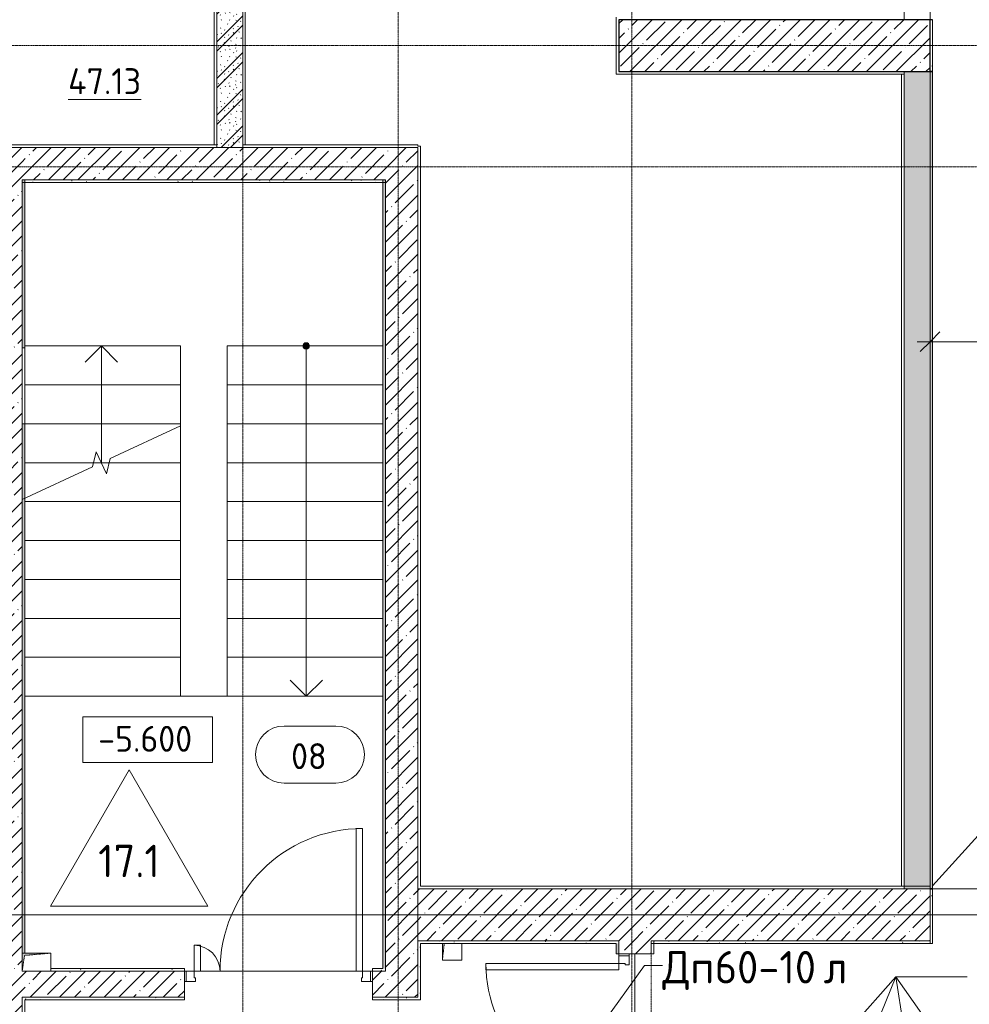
# Model space of a CAD drawing. Header units: millimetres. Extents: x 93132 to 156147, y -10965 to 65044.
# Tile 45 of 58: x 116600 to 123923, y 34510 to 42100. Entities that reach past the tile are written whole.
import ezdxf

# ---------------------------------------------------------------- set-up
doc = ezdxf.new("R2010")
doc.units = ezdxf.units.MM
for name, pattern in [('3_ Штрих_ 1 х 1 мм', [2, 1, -1]), ('4_ Штрихпунктир_ 10 х 2 мм', [14, 10, -2, 0, -2]), ('Штриховая', [5, 3, -2])]:
    doc.linetypes.add(name, pattern=pattern)
for name, color, linetype, lineweight in [('A-ANNO-DIMS', 7, 'Continuous', 5), ('A-ANNO-DIMS-100', 7, 'Continuous', 5), ('A-AREA', 7, '3_ Штрих_ 1 х 1 мм', 13), ('A-AREA-IDEN', 7, 'Continuous', 5), ('A-DETL-GENF', 7, 'Continuous', 13), ('A-DOOR', 7, 'Continuous', 13), ('A-DOOR-FRAM', 7, 'Continuous', 13), ('A-DOOR-IDEN', 7, 'Continuous', 5), ('A-FLOR', 7, 'Continuous', 13), ('A-FLOR-IDEN', 7, 'Continuous', 5), ('A-WALL', 7, 'Continuous', 13), ('A-WALL-PATT', 7, 'Continuous', 13), ('G-ANNO-DIMS', 7, 'Continuous', 5), ('G-ANNO-TEXT', 7, 'Continuous', 5), ('I-WALL', 7, 'Continuous', 13), ('M-EQPM', 7, 'Continuous', 13), ('S-COLS', 7, 'Continuous', 25), ('S-GRID', 7, 'Continuous', 5), ('S-STRS', 7, 'Continuous', 13), ('S-STRS-ANNO', 7, 'Continuous', 5), ('S-STRS-MBND', 7, 'Continuous', 13)]:
    doc.layers.add(name, color=color, linetype=linetype, lineweight=lineweight)
doc.styles.add('GOST Common_2', font='GOST_Common.ttf', dxfattribs={"height": 200})
doc.styles.add('GOST Common_3', font='GOST_Common.ttf', dxfattribs={"height": 250})
doc.dimstyles.new('2_мм_1', dxfattribs={"dimscale": 304.8, "dimtxt": 201.142999, "dimasz": 0.492126, "dimexe": 0.328084, "dimexo": 0.492126, "dimgap": 0, "dimtad": 1, "dimdec": 0, "dimdsep": 46, "dimtxsty": 'GOST Common_2', "dimblk1": 'OBLIQUE', "dimblk2": 'OBLIQUE', "dimsah": 1, "dimcen": 0.09, "dimdle": 0.328084, "dimadec": 5, "dimazin": 2, "dimtfac": 1, "dimtdec": 4, "dimtix": 1, "dimtmove": 1, "dimatfit": 3, "dimfxl": 1, "dimtvp": 1, "dimtolj": 1, "dimtzin": 0, "dimarcsym": 2})
pattern_1 = [(0, (0, 0), (203.2, 50.8), [3.353, -149.047, 3.353, -149.047, -812.8]), (0, (0, 0), (203.2, 50.8), [-304.8, 3.353, -301.447, 3.353, -149.047, -355.6]), (0, (0, 0), (203.2, 50.8), [-762, 3.353, -98.247, 3.353, -250.647]), (120, (76.2, 25.4), (-145.59409, 150.576362), [3.353, -149.047, 3.353, -149.047, -812.8]), (120, (76.2, 25.4), (-145.59409, 150.576362), [-304.8, 3.353, -301.447, 3.353, -149.047, -355.6]), (120, (76.2, 25.4), (-145.59409, 150.576362), [-762, 3.353, -98.247, 3.353, -250.647]), (240, (101.6, 127), (-57.60591, -201.376362), [3.353, -149.047, 3.353, -149.047, -812.8]), (240, (101.6, 127), (-57.60591, -201.376362), [-304.8, 3.353, -301.447, 3.353, -149.047, -355.6]), (240, (101.6, 127), (-57.60591, -201.376362), [-762, 3.353, -98.247, 3.353, -250.647])]
pattern_2 = [(45, (0, 0), (-114.04925, 114.04925), []), (45, (114.05, 0), (-114.04925, 114.04925), [201.612, -40.322, 3.353, -36.97])]
pattern_3 = [(135, (150.28, 188.64), (-282.8427, 3e-14), [5, -395]), (135, (174.9, 237.36), (-282.8427, 3e-14), [5, -395]), (135, (211.96, 236.53), (-282.8427, 3e-14), [5, -395]), (135, (114.96, 223.96), (-282.8427, 3e-14), [5, -395]), (135, (77.54, 223.96), (-282.8427, 3e-14), [5, -395]), (135, (57.44, 184.52), (-282.8427, 3e-14), [5, -395]), (135, (66.21, 142.9), (-282.8427, 3e-14), [5, -395]), (135, (107.33, 161), (-282.8427, 3e-14), [5, -395]), (135, (99.08, 130.94), (-282.8427, 3e-14), [5, -395]), (135, (22.6, 136.46), (-282.8427, 3e-14), [5, -395]), (135, (21.16, 168.08), (-282.8427, 3e-14), [5, -395]), (135, (46.13, 96.12), (-282.8427, 3e-14), [5, -395]), (135, (3.54, 74.6), (-282.8427, 3e-14), [5, -395]), (135, (40.3, 47.56), (-282.8427, 3e-14), [5, -395]), (135, (39.77, 18.47), (-282.8427, 3e-14), [5, -395]), (135, (76.94, 37.28), (-282.8427, 3e-14), [5, -395]), (135, (114.18, 62.4), (-282.8427, 3e-14), [5, -395]), (135, (139.87, 90.2), (-282.8427, 3e-14), [5, -395]), (135, (141.44, 15.82), (-282.8427, 3e-14), [5, -395]), (135, (188.69, 26.73), (-282.8427, 3e-14), [5, -395]), (135, (176.14, 51.36), (-282.8427, 3e-14), [5, -395]), (135, (177.03, 0), (-282.8427, 3e-14), [5, -395]), (135, (276.61, 8.22), (-282.8427, 3e-14), [5, -395]), (135, (271.19, 31.72), (-282.8427, 3e-14), [5, -395]), (135, (268.29, 119.65), (-282.8427, 3e-14), [5, -395]), (135, (237.92, 101.95), (-282.8427, 3e-14), [5, -395]), (135, (237.92, 158.27), (-282.8427, 3e-14), [5, -395]), (135, (260.4, 204.35), (-282.8427, 3e-14), [5, -395]), (135, (275.54, 235.4), (-282.8427, 3e-14), [5, -395]), (135, (117.62, 268.96), (-282.8427, 3e-14), [5, -395]), (135, (203.62, 273.83), (-282.8427, 3e-14), [5, -395]), (135, (47.24, 279.3), (-282.8427, 3e-14), [5, -395]), (135, (23.2, 266.16), (-282.8427, 3e-14), [5, -395]), (135, (42.78, 232.52), (-282.8427, 3e-14), [5, -395]), (135, (177.76, 90.57), (-282.8427, 3e-14), [5, -395]), (135, (181.12, 121.8), (-282.8427, 3e-14), [5, -395]), (135, (206.73, 172.06), (-282.8427, 3e-14), [5, -395]), (135, (143.14, 136.62), (-282.8427, 3e-14), [5, -395]), (135, (211.51, 131.86), (-282.8427, 3e-14), [5, -395]), (135, (81.47, 95.1), (-282.8427, 3e-14), [5, -395]), (135, (235.13, 60.46), (-282.8427, 3e-14), [5, -395]), (135, (242.24, 4.89), (-282.8427, 3e-14), [5, -395]), (45, (0, 106.07), (-282.8427, 0), []), (45, (106.07, 0), (-282.8427, 0), []), (45, (176.78, 0), (-282.8427, 0), []), (45, (0, 176.78), (-282.8427, 0), [])]

# ---------------------------------------------------------------- blocks, each defined once
blk = doc.blocks.new('Наметкина 10_РД_АР_П_Отделка_R21_rvt-1--01_Подвал_МП_часть Г')
at = {"layer": 'A-WALL-PATT', "lineweight": 5}
h = blk.add_hatch(dxfattribs=at)
h.set_pattern_fill('FP_6', color=256, style=0, pattern_type=2)
h.set_pattern_definition(pattern_1)
h.paths.add_polyline_path([(123640, 41700), (123640, 42100), (123620, 42100), (123620, 41700)])
h = blk.add_hatch(dxfattribs=at)
h.set_pattern_fill('FP_6', color=256, style=0, pattern_type=2)
h.set_pattern_definition(pattern_1)
h.paths.add_polyline_path([(123620, 35400), (123640, 35400), (123640, 41700), (123620, 41700), (123620, 37384.8)])
h = blk.add_hatch(dxfattribs=at)
h.set_pattern_fill('FP_6', color=256, style=0, pattern_type=2)
h.set_pattern_definition(pattern_1)
h.paths.add_polyline_path([(119420, 40845), (119420, 40865), (116620, 40865), (116620, 40845), (118525.7, 40845)])
h = blk.add_hatch(dxfattribs=at)
h.set_pattern_fill('FP_6', color=256, style=0, pattern_type=2)
h.set_pattern_definition(pattern_1)
h.paths.add_polyline_path([(116638, 34905), (116640, 34905), (116640, 38985), (116620, 38985), (116620, 34905)])
h.paths.add_polyline_path([(116640, 39570.6), (116640, 40865), (116620, 40865), (116620, 39570.6)])
h = blk.add_hatch(dxfattribs=at)
h.set_pattern_fill('FP_6', color=256, style=0, pattern_type=2)
h.set_pattern_definition(pattern_1)
h.paths.add_polyline_path([(119420, 34785), (119420, 40865), (119400, 40865), (119400, 34785)])
h = blk.add_hatch(dxfattribs=at)
h.set_pattern_fill('FP_6', color=256, style=0, pattern_type=2)
h.set_pattern_definition(pattern_1)
h.paths.add_polyline_path([(123640, 34980), (123640, 35400), (123620, 35400), (123620, 34980)])
h = blk.add_hatch(dxfattribs=at)
h.set_pattern_fill('FP_6', color=256, style=0, pattern_type=2)
h.set_pattern_definition(pattern_1)
h.paths.add_polyline_path([(119690.4, 34565), (119690.4, 35000), (119670.4, 35000), (119670.4, 34565)])
h = blk.add_hatch(dxfattribs=at)
h.set_pattern_fill('FP_6', color=256, style=0, pattern_type=2)
h.set_pattern_definition(pattern_1)
h.paths.add_polyline_path([(121200, 34980), (121220, 34980), (121220, 35000), (119690.4, 35000), (119690.4, 34980), (120098.6, 34980)])
h = blk.add_hatch(dxfattribs=at)
h.set_pattern_fill('FP_6', color=256, style=0, pattern_type=2)
h.set_pattern_definition(pattern_1)
h.paths.add_polyline_path([(123620, 34980), (123620, 35000), (121470, 35000), (121470, 34980), (121671.5, 34980)])
h = blk.add_hatch(dxfattribs=at)
h.set_pattern_fill('FP_6', color=256, style=0, pattern_type=2)
h.set_pattern_definition(pattern_1)
h.paths.add_polyline_path([(121200, 28900), (121220, 28900), (121220, 33300), (121200, 33300), (121200, 28920)])
h.paths.add_polyline_path([(121220, 34900), (121220, 34980), (121200, 34980), (121200, 34900)])
h = blk.add_hatch(dxfattribs=at)
h.set_pattern_fill('FP_6', color=256, style=0, pattern_type=2)
h.set_pattern_definition(pattern_1)
h.paths.add_polyline_path([(119320, 34765), (119420, 34765), (119420, 34785), (119320, 34785)])
h.paths.add_polyline_path([(116840, 34765), (117870, 34765), (117870, 34785), (116840, 34785), (116840, 34781.7)])
h = blk.add_hatch(dxfattribs=at)
h.set_pattern_fill('FP_6', color=256, style=0, pattern_type=2)
h.set_pattern_definition(pattern_1)
h.paths.add_polyline_path([(119320, 34545), (119690.4, 34545), (119690.4, 34565), (119320, 34565)])
h.paths.add_polyline_path([(116640, 34545), (117870, 34545), (117870, 34565), (116620, 34565), (116620, 34545)])
h = blk.add_hatch(dxfattribs=at)
h.set_pattern_fill('FP_6', color=256, style=0, pattern_type=2)
h.set_pattern_definition(pattern_1)
h.paths.add_polyline_path([(116640, 32515), (116640, 34545), (116620, 34545), (116620, 32515)])
at = {"layer": 'A-WALL'}
for p, q in [((118100, 44880), (118100, 41134.8)), ((118120, 41134.8), (118120, 44880)), ((118320, 44880), (118320, 41135)), ((118340, 41135), (118340, 44880)), ((121200, 42120), (121200, 41700)), ((121220, 41700), (121220, 42100)), ((121220, 42100), (123420, 42100)), ((123420, 42100), (123420, 42120)), ((123620, 42100), (123620, 41700)), ((123640, 41700), (123640, 42100)), ((121200, 41700), (121200, 41680)), ((121200, 41680), (123420, 41680)), ((123420, 41700), (121220, 41700)), ((123420, 41680), (123400, 41680)), ((123400, 41680), (123400, 35420)), ((123420, 41680), (123420, 41700)), ((123420, 35420), (123420, 41680)), ((123620, 41700), (123620, 35400)), ((123640, 35400), (123640, 41700)), ((118120, 41134.8), (116370, 41134.8)), ((116370, 41114.8), (118120, 41114.8)), ((118100, 41134.8), (118120, 41134.8)), ((118120, 41114.8), (118120, 41134.8)), ((118320, 41135), (118340, 41135)), ((119670, 41135), (118320, 41135)), ((118320, 41135), (118320, 41115)), ((118320, 41115), (119670, 41115)), ((119670, 41125), (119670, 41135)), ((119690, 41125), (119670, 41125)), ((119670, 41115), (119670, 35400)), ((119690, 35420), (119690, 41125)), ((119420, 40865), (116620, 40865)), ((116620, 40865), (116620, 40845)), ((116620, 40865), (116620, 39570.6)), ((116640, 40865), (116620, 40865)), ((116620, 40845), (119420, 40845)), ((116640, 39570.6), (116640, 40865)), ((119420, 40865), (119400, 40865)), ((119400, 40865), (119400, 34785)), ((119420, 34785), (119420, 40865)), ((119420, 40845), (119420, 40865)), ((116620, 39570.6), (116640, 39570.6)), ((116640, 39570.6), (116640, 38985)), ((116620, 38985), (116620, 34905)), ((116640, 38985), (116620, 38985)), ((116640, 34905), (116640, 38985)), ((119670, 35400), (119690, 35400)), ((123620, 35420), (119690, 35420)), ((119690, 35400), (123620, 35400)), ((123400, 35420), (123420, 35420)), ((123620, 35400), (123620, 35420)), ((123620, 35400), (123620, 34980)), ((123640, 34980), (123640, 35400)), ((119670.4, 35000), (119670.4, 34565)), ((119690.4, 35000), (119670.4, 35000)), ((121220, 35000), (119690.4, 35000)), ((121220, 34980), (121220, 35000)), ((121470, 35000), (121470, 34900)), ((121490, 35000), (121470, 35000)), ((123620, 35000), (121470, 35000)), ((121470, 35000), (121470, 34980)), ((121490, 34900), (121490, 35000)), ((123620, 34980), (123620, 35000)), ((119690.4, 34980), (121200, 34980)), ((119690.4, 34565), (119690.4, 34980)), ((121200, 34980), (121200, 34900)), ((121220, 34900), (121220, 34980)), ((121470, 34980), (123620, 34980)), ((123620, 34980), (123640, 34980)), ((121200, 34900), (121220, 34900)), ((121470, 34900), (121490, 34900)), ((117870, 34785), (116840, 34785)), ((116840, 34765), (117870, 34765)), ((117870, 34765), (117870, 34785)), ((119400, 34785), (119320, 34785)), ((119320, 34785), (119320, 34765)), ((119320, 34765), (119420, 34765)), ((119420, 34765), (119420, 34785)), ((117870, 34565), (116620, 34565)), ((116620, 34565), (116620, 34545)), ((116620, 34545), (116620, 32515)), ((116640, 34545), (117870, 34545)), ((116640, 32535), (116640, 34545)), ((117870, 34545), (117870, 34565)), ((119670.4, 34565), (119320, 34565)), ((119320, 34565), (119320, 34545)), ((119320, 34545), (119690.4, 34545)), ((119690.4, 34545), (119690.4, 34565))]:
    blk.add_line(p, q, dxfattribs=at)
at = {"layer": 'A-WALL', "lineweight": 25}
for p, q in [((123640, 42100), (123620, 42100)), ((123620, 41700), (123640, 41700)), ((123640, 41700), (123620, 41700)), ((123620, 35400), (123640, 35400)), ((123640, 35400), (123620, 35400))]:
    blk.add_line(p, q, dxfattribs=at)
blk = doc.blocks.new('АР_Дверь двупольная - 1450х2100h_1100_200__ЛК-5436424--01_Подвал_МП_часть Г')
at = {"layer": 'A-DOOR'}
for p, q in [((650, 1200), (600, 1200)), ((600, 1200), (600, 100)), ((650, 100), (650, 1200)), ((-650, 100), (-650, 300)), ((-650, 300), (-600, 300)), ((-600, 300), (-600, 100)), ((-600, 100), (-650, 100)), ((600, 100), (650, 100))]:
    blk.add_line(p, q, dxfattribs=at)
at = {"layer": 'A-DOOR', "lineweight": 5}
for centre, radius, start, end in [((650, 100), 1100, 90, 180), ((-650, 100), 200, 0, 90)]:
    blk.add_arc(centre, radius, start, end, dxfattribs=at)
at = {"layer": 'A-DOOR-FRAM'}
for p, q in [((-710, 100), (-725, 100)), ((-710, 100), (-650, 100)), ((-710, 20), (-710, 100)), ((-650, 100), (-650, 50)), ((710, 100), (650, 100)), ((650, 100), (650, 50)), ((710, 20), (710, 100)), ((710, 100), (725, 100)), ((-710, 20), (-725, 20)), ((-640, 20), (-710, 20)), ((-650, 50), (-640, 50)), ((-640, 50), (-640, 20)), ((650, 50), (640, 50)), ((640, 50), (640, 20)), ((640, 20), (710, 20)), ((710, 20), (725, 20))]:
    blk.add_line(p, q, dxfattribs=at)
blk = doc.blocks.new('АР_Дверь двупольная - 1600х2100h_1025_425__техн_-4797151--01_Подвал_МП_часть Г')
at = {"layer": 'A-DOOR'}
for p, q in [((725, 1150), (675, 1150)), ((675, 1150), (675, 125)), ((725, 125), (725, 1150)), ((-725, 125), (-725, 550)), ((-725, 550), (-675, 550)), ((-675, 550), (-675, 125)), ((-675, 125), (-725, 125)), ((675, 125), (725, 125))]:
    blk.add_line(p, q, dxfattribs=at)
at = {"layer": 'A-DOOR', "lineweight": 5}
for centre, radius, start, end in [((725, 125), 1025, 90, 180), ((-725, 125), 425, 0, 90)]:
    blk.add_arc(centre, radius, start, end, dxfattribs=at)
at = {"layer": 'A-DOOR-FRAM'}
for p, q in [((-785, 125), (-800, 125)), ((-785, 125), (-725, 125)), ((-785, 45), (-785, 125)), ((-725, 125), (-725, 75)), ((785, 125), (725, 125)), ((725, 125), (725, 75)), ((785, 45), (785, 125)), ((785, 125), (800, 125)), ((-785, 45), (-800, 45)), ((-715, 45), (-785, 45)), ((-725, 75), (-715, 75)), ((-715, 75), (-715, 45)), ((725, 75), (715, 75)), ((715, 75), (715, 45)), ((715, 45), (785, 45)), ((785, 45), (800, 45))]:
    blk.add_line(p, q, dxfattribs=at)
blk = doc.blocks.new('АР_Канал вертикальный прямоугольный - ОВ-5437749--01_Подвал_МП_часть Г')
at = {"layer": 'A-DETL-GENF'}
blk.add_hatch(color=256, dxfattribs=at).paths.add_polyline_path([(-110, -70), (-92, 52), (110, 70), (-110, 70)])
at = {"layer": 'A-DETL-GENF', "linetype": '3_ Штрих_ 1 х 1 мм'}
for p, q in [((110, 70), (-110, 70)), ((-110, 70), (-110, -70)), ((110, 70), (-110, 70)), ((-110, 70), (-110, -70)), ((-110, -70), (-92, 52)), ((-110, -70), (-92, 52)), ((-92, 52), (110, 70)), ((-92, 52), (110, 70)), ((110, -70), (110, 70)), ((-110, -70), (110, -70))]:
    blk.add_line(p, q, dxfattribs=at)
at = {"layer": 'M-EQPM'}
for p, q in [((-110, -70), (-110, 70)), ((-110, 70), (110, 70)), ((110, 70), (110, -70)), ((110, -70), (-110, -70))]:
    blk.add_line(p, q, dxfattribs=at)
blk = doc.blocks.new('АР_Канал вертикальный прямоугольный - ВК-5405325--01_Подвал_МП_часть Г')
at = {"layer": 'A-DETL-GENF'}
blk.add_hatch(color=256, dxfattribs=at).paths.add_polyline_path([(-75, -75), (-60.6, 55), (-75, 55)])
at = {"layer": 'A-DETL-GENF', "linetype": '3_ Штрих_ 1 х 1 мм'}
for p, q in [((-75, -75), (-60.6, 55)), ((-75, 55), (-75, -75)), ((-75, -75), (-60.6, 55)), ((-75, 55), (-75, -75)), ((75, -75), (75, 55)), ((-75, -75), (75, -75))]:
    blk.add_line(p, q, dxfattribs=at)
at = {"layer": 'M-EQPM'}
for p, q in [((-75, -75), (-75, 55)), ((75, 55), (75, -75)), ((75, -75), (-75, -75))]:
    blk.add_line(p, q, dxfattribs=at)
blk = doc.blocks.new('Марка помещения _Номер_ - 2 мм-68851--01_Подвал_МП_часть Г')
at = {"layer": 'A-AREA-IDEN'}
for p, q in [((-2.027, 2.21), (1.973, 2.21)), ((-2.027, -2.19), (1.973, -2.19))]:
    blk.add_line(p, q, dxfattribs=at)
for centre, start, end in [((-2.027, 0.01), 90, 270), ((1.973, 0.01), 270, 90)]:
    blk.add_arc(centre, 2.2, start, end, dxfattribs=at)
blk = doc.blocks.new('DIMBLOCK52--01_Подвал_МП_часть Г')
at = {"layer": 'A-ANNO-DIMS-100', "transparency": 16777216}
for p, q in [((123620, 39574.1), (123620, 39718)), ((126420, 39574.1), (126420, 39718)), ((123520, 39618), (126420, 39618)), ((123620, 39618), (123620, 39574.1)), ((124669.6, 39618), (125328.7, 39618)), ((125328.7, 39618), (125020, 39618)), ((126420, 39618), (126420, 39574.1))]:
    blk.add_line(p, q, dxfattribs=at)
at = {"layer": 'A-ANNO-DIMS-100', "lineweight": 25, "transparency": 16777216}
for p, q in [((123620, 39618), (123695, 39693)), ((126420, 39618), (126495, 39693)), ((123620, 39618), (123545, 39543)), ((126420, 39618), (126345, 39543))]:
    blk.add_line(p, q, dxfattribs=at)
at = {"layer": 'A-ANNO-DIMS-100', "color": 0, "transparency": 16777216, "insert": (124669.6, 39879.4), "char_height": 200, "width": 670.931, "attachment_point": 1, "line_spacing_factor": 1.022761, "style": 'GOST Common_2'}
blk.add_mtext('2800', dxfattribs=at)
blk = doc.blocks.new('_Oblique')
at = {"color": 0, "linetype": 'ByBlock', "lineweight": -2}
blk.add_line((-0.5, -0.5), (0.5, 0.5), dxfattribs=at)
blk = doc.blocks.new('Высотные отметки - Frame_2-749557--01_Подвал_МП_часть Г')
at = {"layer": 'G-ANNO-DIMS'}
for p, q in [((-5, 3.5), (-5, 0)), ((5, 3.5), (-5, 3.5)), ((5, 0), (5, 3.5)), ((-5, 0), (5, 0))]:
    blk.add_line(p, q, dxfattribs=at)
blk = doc.blocks.new('Марка полов - Марка полов-4106608--01_Подвал_МП_часть Г')
at = {"layer": 'A-FLOR-IDEN'}
for p, q in [((0, 7), (-6.062, -3.5)), ((6.062, -3.5), (0, 7)), ((-6.062, -3.5), (6.062, -3.5))]:
    blk.add_line(p, q, dxfattribs=at)

msp = doc.modelspace()

# ---------------------------------------------------------------- hatches: boundary and pattern name
at = {"layer": 'A-WALL-PATT', "lineweight": 5}
h = msp.add_hatch(dxfattribs=at)
h.set_pattern_fill('FP_2', color=256, style=0, pattern_type=2)
h.set_pattern_definition(pattern_3)
h.paths.add_polyline_path([(118320, 41115), (118320, 44900), (118120, 44900), (118120, 41115)])
h = msp.add_hatch(dxfattribs=at)
h.set_pattern_fill('FP_2', color=256, style=0, pattern_type=2)
h.set_pattern_definition(pattern_3)
h.paths.add_polyline_path([(123420, 35400), (123620, 35400), (123620, 41700), (123420, 41700), (123420, 37384.822376)])
h = msp.add_hatch(dxfattribs=at)
h.set_pattern_fill('FP_1', color=256, style=0, pattern_type=2)
h.set_pattern_definition(pattern_2)
h.paths.add_polyline_path([(116370, 30605), (116620, 30605), (116620, 41115.075192), (116370, 41115.075192), (116370, 30984.670829)])
h = msp.add_hatch(dxfattribs=at)
h.set_pattern_fill('FP_1', color=256, style=0, pattern_type=2)
h.set_pattern_definition(pattern_2)
h.paths.add_polyline_path([(119420, 40865), (119420, 41115), (116620, 41115), (116620, 40865), (118525.690067, 40865)])
h = msp.add_hatch(dxfattribs=at)
h.set_pattern_fill('FP_1', color=256, style=0, pattern_type=2)
h.set_pattern_definition(pattern_2)
h.paths.add_polyline_path([(119420, 34565.075192), (119670, 34565.075192), (119670, 41115.075192), (119420, 41115.075192), (119420, 34765)])
h = msp.add_hatch(dxfattribs=at)
h.set_pattern_fill('FP_1', color=256, style=0, pattern_type=2)
h.set_pattern_definition(pattern_2)
h.paths.add_polyline_path([(123620, 35000), (123620, 35400), (119670, 35400), (119670, 35000), (121671.485337, 35000)])
h = msp.add_hatch(dxfattribs=at)
h.set_pattern_fill('FP_1', color=256, style=0, pattern_type=2)
h.set_pattern_definition(pattern_2)
h.paths.add_polyline_path([(121470, 28900), (121470, 33300), (121220, 33300), (121220, 28900)])
h.paths.add_polyline_path([(121220, 34900), (121470, 34900), (121470, 35000), (121220, 35000)])
h = msp.add_hatch(dxfattribs=at)
h.set_pattern_fill('FP_1', color=256, style=0, pattern_type=2)
h.set_pattern_definition(pattern_2)
h.paths.add_polyline_path([(119420, 34565), (119420, 34765), (119320, 34765), (119320, 34565)])
h.paths.add_polyline_path([(116840, 34565), (117870, 34565), (117870, 34765), (116620, 34765), (116620, 34565)])
at = {"layer": 'S-COLS', "lineweight": 5}
h = msp.add_hatch(dxfattribs=at)
h.set_pattern_fill('FP_1', color=256, style=0, pattern_type=2)
h.set_pattern_definition(pattern_2)
h.paths.add_polyline_path([(123620, 41700), (123620, 42100), (121220, 42100), (121220, 41700), (121671.485337, 41700)])
at = {"layer": 'S-STRS-ANNO'}
h = msp.add_hatch(color=256, dxfattribs=at)
edge = h.paths.add_edge_path()
edge.add_arc((118810, 39585.000002), 25, 0, 360)
msp.add_hatch(color=256, dxfattribs=at).paths.add_polyline_path([(118810, 39560.000002), (118827.67767, 39567.322332), (118835, 39585.000002), (118827.67767, 39602.677671), (118810, 39610.000002), (118792.32233, 39602.677671), (118785, 39585.000002), (118792.32233, 39567.322332)])

# ---------------------------------------------------------------- linework, layer by layer
at = {"layer": 'A-AREA'}
msp.add_line((121470.003695, 34900), (121470.003695, 33320), dxfattribs=at)
at = {"layer": 'A-DOOR-IDEN'}
for p, q in [((121020.59221, 34260.279929), (121417.886584, 34810.000076)), ((121417.886584, 34810.000076), (121556.408856, 34810.000076))]:
    msp.add_line(p, q, dxfattribs=at)
at = {"layer": 'A-FLOR'}
for p, q in [((126420, 38500), (123640, 35422.142857)), ((119400, 36885.000002), (117840, 36885.000002)), ((127270, 35400), (123640, 35400)), ((121345, 33300), (121345, 34900)), ((117885, 34765), (117870, 34765)), ((117870, 34765), (117885, 34765)), ((119195, 34765), (117995, 34765)), ((117995, 34765), (119195, 34765)), ((119320, 34765), (119305, 34765)), ((119305, 34765), (119320, 34765))]:
    msp.add_line(p, q, dxfattribs=at)
at = {"layer": 'A-WALL'}
for p, q in [((116620, 41115.075192), (116370, 41115.075192)), ((119420, 41115), (116620, 41115)), ((119670, 41115.075192), (119420, 41115.075192)), ((119670, 34565.075192), (119670, 41115.075192)), ((116620, 40865), (119420, 40865)), ((116620, 34905), (116620, 40865)), ((119420, 40865), (119420, 34765)), ((123420, 35400), (119670, 35400)), ((123620, 35000), (123620, 35400)), ((119670, 35000), (121220, 35000)), ((121220, 35000), (121220, 34900)), ((121470, 34900), (121470, 35000)), ((121470, 35000), (123620, 35000)), ((121220, 34900), (121470, 34900)), ((117870, 34765), (116840, 34765)), ((117870, 34565), (117870, 34765)), ((119420, 34765), (119320, 34765)), ((119320, 34765), (119320, 34565)), ((116620, 34565), (117870, 34565)), ((116620, 30605), (116620, 34565)), ((119320, 34565), (119420, 34565)), ((119420, 34565.075192), (119670, 34565.075192))]:
    msp.add_line(p, q, dxfattribs=at)
at = {"layer": 'G-ANNO-TEXT'}
for p, q in [((121710.611587, 32873.509854), (123356.206745, 34722.275545)), ((122600.665964, 32866.045013), (123356.206745, 34722.275545)), ((123356.206745, 34722.275545), (123905.211552, 34722.275545)), ((123646.714157, 32823.169333), (123356.206745, 34722.275545)), ((123356.206745, 34722.275545), (123905.211552, 34722.275545)), ((124656.254579, 32869.726914), (123356.206745, 34722.275545)), ((123356.206745, 34722.275545), (123905.211552, 34722.275545)), ((123356.206745, 34722.275545), (123905.211552, 34722.275545))]:
    msp.add_line(p, q, dxfattribs=at)
at = {"layer": 'I-WALL'}
for p, q in [((123620, 42100), (123620, 48600)), ((123420, 48400), (123420, 42100)), ((118120, 44900), (118120, 41115)), ((118320, 41115), (118320, 44900)), ((123420, 42100), (123620, 42100)), ((123420, 41700), (123420, 35400)), ((123620, 41700), (123420, 41700)), ((123620, 35400), (123620, 41700)), ((123420, 35400), (123620, 35400))]:
    msp.add_line(p, q, dxfattribs=at)
at = {"layer": 'S-COLS'}
for p, q in [((123620, 42100), (121220, 42100)), ((121220, 42100), (121220, 41700)), ((123620, 41700), (123620, 42100)), ((121220, 41700), (123620, 41700))]:
    msp.add_line(p, q, dxfattribs=at)
at = {"layer": 'S-GRID', "linetype": '4_ Штрихпунктир_ 10 х 2 мм'}
for p, q in [((118320, -1911.296705), (118320, 63183.748364)), ((119520, -1911.296705), (119520, 63183.748364)), ((121320, -1911.296705), (121320, 63183.748364)), ((144546.401273, 41900), (106743.881376, 41900)), ((144546.401273, 40965), (111069.614367, 40965)), ((144546.401273, 35200), (94908.239269, 35200)), ((146832.347903, 35200), (94908.239269, 35200)), ((144546.401273, 35200), (104974.772979, 35200))]:
    msp.add_line(p, q, dxfattribs=at)
at = {"layer": 'S-STRS'}
for p, q in [((116639.776817, 39585.000002), (117840, 39585.000002)), ((117840, 39285.000002), (117840, 39585.000002)), ((119400, 39585.000002), (118200, 39585.000002)), ((118200, 39585.000002), (118200, 39285.000002)), ((116640, 39285.000002), (117840, 39285.000002)), ((117840, 38985.000002), (117840, 39285.000002)), ((118200, 39285.000002), (118200, 38985.000002)), ((119400, 39285.000002), (118200, 39285.000002)), ((116640, 38985.000002), (117840, 38985.000002)), ((117840, 38969.447673), (117840, 38985.000002)), ((117840, 38685.000002), (117840, 38969.447673)), ((118200, 38985.000002), (118200, 38685.000002)), ((119400, 38985.000002), (118200, 38985.000002)), ((116640, 38685.000002), (117169.730106, 38685.000002)), ((117169.730106, 38685.000002), (117230, 38685.000002)), ((117230, 38685.000002), (117290.269894, 38685.000002)), ((117290.269894, 38685.000002), (117840, 38685.000002)), ((117840, 38385.000002), (117840, 38685.000002)), ((118200, 38685.000002), (118200, 38385.000002)), ((119400, 38685.000002), (118200, 38685.000002)), ((116640, 38385.000002), (117840, 38385.000002)), ((117840, 38085.000002), (117840, 38385.000002)), ((118200, 38385.000002), (118200, 38085.000002)), ((119400, 38385.000002), (118200, 38385.000002)), ((116640, 38085.000002), (117840, 38085.000002)), ((117840, 37785.000002), (117840, 38085.000002)), ((118200, 38085.000002), (118200, 37785.000002)), ((119400, 38085.000002), (118200, 38085.000002)), ((116640, 37785.000002), (117840, 37785.000002)), ((117840, 37485.000002), (117840, 37785.000002)), ((118200, 37785.000002), (118200, 37485.000002)), ((119400, 37785.000002), (118200, 37785.000002)), ((116640, 37485.000002), (117840, 37485.000002)), ((117840, 37185.000002), (117840, 37485.000002)), ((118200, 37485.000002), (118200, 37185.000002)), ((119400, 37485.000002), (118200, 37485.000002)), ((116640, 37185.000002), (117840, 37185.000002)), ((117840, 36885.000002), (117840, 37185.000002)), ((118200, 37185.000002), (118200, 36885.000002)), ((119400, 37185.000002), (118200, 37185.000002)), ((116640, 36885.000002), (117840, 36885.000002)), ((119400, 36885.000002), (118200, 36885.000002))]:
    msp.add_line(p, q, dxfattribs=at)
at = {"layer": 'S-STRS', "linetype": 'Штриховая'}
for p, q in [((119400, 39585.000002), (118200, 39585.000002)), ((116640, 39285.000002), (117840, 39285.000002)), ((119400, 39285.000002), (118200, 39285.000002)), ((116640, 38985.000002), (117840, 38985.000002)), ((119400, 38985.000002), (118200, 38985.000002)), ((116640, 38685.000002), (117169.730106, 38685.000002)), ((117169.730106, 38685.000002), (117230, 38685.000002)), ((117230, 38685.000002), (117290.269894, 38685.000002)), ((117290.269894, 38685.000002), (117840, 38685.000002)), ((119400, 38685.000002), (118200, 38685.000002)), ((116640, 38385.000002), (117840, 38385.000002)), ((119400, 38385.000002), (118200, 38385.000002)), ((116640, 38085.000002), (117840, 38085.000002)), ((119400, 38085.000002), (118200, 38085.000002)), ((116640, 37785.000002), (117840, 37785.000002)), ((119400, 37785.000002), (118200, 37785.000002)), ((116640, 37485.000002), (117840, 37485.000002)), ((119400, 37485.000002), (118200, 37485.000002)), ((116640, 37185.000002), (117840, 37185.000002)), ((119400, 37185.000002), (118200, 37185.000002)), ((116640, 36885.000002), (117840, 36885.000002))]:
    msp.add_line(p, q, dxfattribs=at)
at = {"layer": 'S-STRS-ANNO'}
for p, q in [((117230, 39585.000002), (117105, 39460.000002)), ((117230, 39285.000002), (117230, 39585.000002)), ((117230, 39585.000002), (117355, 39460.000002)), ((118792.32233, 39602.677671), (118785, 39585.000002)), ((118785, 39585.000002), (118792.32233, 39567.322332)), ((118810, 39610.000002), (118792.32233, 39602.677671)), ((118792.32233, 39567.322332), (118810, 39560.000002)), ((118827.67767, 39602.677671), (118810, 39610.000002)), ((118810, 39585.000002), (118810, 39285.000002)), ((118810, 39560.000002), (118827.67767, 39567.322332)), ((118835, 39585.000002), (118827.67767, 39602.677671)), ((118827.67767, 39567.322332), (118835, 39585.000002)), ((117230, 38985.000002), (117230, 39285.000002)), ((118810, 39285.000002), (118810, 38985.000002)), ((117230, 38685.000002), (117230, 38985.000002)), ((118810, 38985.000002), (118810, 38685.000002)), ((118810, 38685.000002), (118810, 38385.000002)), ((118810, 38385.000002), (118810, 38085.000002)), ((118810, 38085.000002), (118810, 37785.000002)), ((118810, 37785.000002), (118810, 37485.000002)), ((118810, 37485.000002), (118810, 37185.000002)), ((118810, 37185.000002), (118810, 36885.000002)), ((118810, 36885.000002), (118685, 37010.000002)), ((118810, 36885.000002), (118935, 37010.000002))]:
    msp.add_line(p, q, dxfattribs=at)
msp.add_circle((118810, 39585.000002), 25, dxfattribs=at)
at = {"layer": 'S-STRS-MBND'}
for p, q in [((117840, 38969.447673), (117297.973084, 38716.696372)), ((117190.379538, 38769.966357), (117162.026916, 38653.303632)), ((117269.620462, 38600.033647), (117190.379538, 38769.966357)), ((117297.973084, 38716.696372), (117269.620462, 38600.033647)), ((117162.026916, 38653.303632), (116620, 38400.55233))]:
    msp.add_line(p, q, dxfattribs=at)

# ---------------------------------------------------------------- block references
at = {"lineweight": 5}
msp.add_blockref('Наметкина 10_РД_АР_П_Отделка_R21_rvt-1--01_Подвал_МП_часть Г', (0, 0), dxfattribs=at)
at = {"layer": 'A-AREA-IDEN', "xscale": 99.99999999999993, "yscale": 99.99999999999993, "zscale": 99.99999999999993}
msp.add_blockref('Марка помещения _Номер_ - 2 мм-68851--01_Подвал_МП_часть Г', (118841.42308, 36433.99743), dxfattribs=at)
at = {"layer": 'A-DOOR'}
msp.add_blockref('АР_Дверь двупольная - 1450х2100h_1100_200__ЛК-5436424--01_Подвал_МП_часть Г', (118595, 34665), dxfattribs=at)
at = {"layer": 'A-DOOR', "rotation": 89.9999999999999}
msp.add_blockref('АР_Дверь двупольная - 1600х2100h_1025_425__техн_-4797151--01_Подвал_МП_часть Г', (121345, 34100), dxfattribs=at)
at = {"layer": 'A-FLOR-IDEN', "xscale": 99.99999999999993, "yscale": 99.99999999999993, "zscale": 99.99999999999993}
msp.add_blockref('Марка полов - Марка полов-4106608--01_Подвал_МП_часть Г', (117444.278717, 35617.936002), dxfattribs=at)
at = {"layer": 'G-ANNO-DIMS', "xscale": 99.99999999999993, "yscale": 99.99999999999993, "zscale": 99.99999999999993}
msp.add_blockref('Высотные отметки - Frame_2-749557--01_Подвал_МП_часть Г', (117587.96123, 36375.358564), dxfattribs=at)
at = {"layer": 'M-EQPM'}
for name, p in [('АР_Канал вертикальный прямоугольный - ВК-5405325--01_Подвал_МП_часть Г', (119935, 34925)), ('АР_Канал вертикальный прямоугольный - ОВ-5437749--01_Подвал_МП_часть Г', (116730, 34835))]:
    msp.add_blockref(name, p, dxfattribs=at)

# ---------------------------------------------------------------- texts
at = {"layer": 'A-AREA-IDEN', "char_height": 200, "attachment_point": 1, "style": 'GOST Common_2'}
for s, insert, width in [('\\L47.13', (116973.254786, 41725.816574), 737.5525), ('08', (118692.908884, 36522.740612), 352.7425)]:
    msp.add_mtext(s, dxfattribs=dict(at, insert=insert, width=width))
at = {"layer": 'A-DOOR-IDEN', "char_height": 250, "attachment_point": 1, "style": 'GOST Common_3'}
for s, insert, width in [('Дп', (121556.408856, 34920.92716), 489.029375), ('60-10', (121959.89844, 34920.92716), 1018.143125), ('\\fGOST Common|b0|i0|c204|p34|;л', (122799.950523, 34920.92716), 216.455625)]:
    msp.add_mtext(s, dxfattribs=dict(at, insert=insert, width=width))
at = {"layer": 'A-FLOR-IDEN', "insert": (117205.402434, 35739.997674), "char_height": 250, "width": 609.2825, "attachment_point": 1, "style": 'GOST Common_3'}
msp.add_mtext('17.1', dxfattribs=at)
at = {"layer": 'G-ANNO-DIMS', "insert": (117205.804704, 36656.724225), "char_height": 200, "width": 917.17566319, "attachment_point": 1, "line_spacing_factor": 1.022761, "style": 'GOST Common_2'}
msp.add_mtext('-5.600', dxfattribs=at)

# ---------------------------------------------------------------- dimensions: what is measured, and where the dimension line sits
at = {"layer": 'A-ANNO-DIMS'}
dim = msp.add_linear_dim(base=(126420, 39618.042357), p1=(123620, 39724.108375), p2=(126420, 39724.108375), dimstyle='2_мм_1', override={"dimpost": '<>', "dimfxl": 2800}, dxfattribs=at)
dim.commit()
dim.dimension.update_dxf_attribs({"geometry": 'DIMBLOCK52--01_Подвал_МП_часть Г', "text_midpoint": (125005.096567, 39746.074685), "dimtype": 160})

doc.saveas('drawing.dxf')
